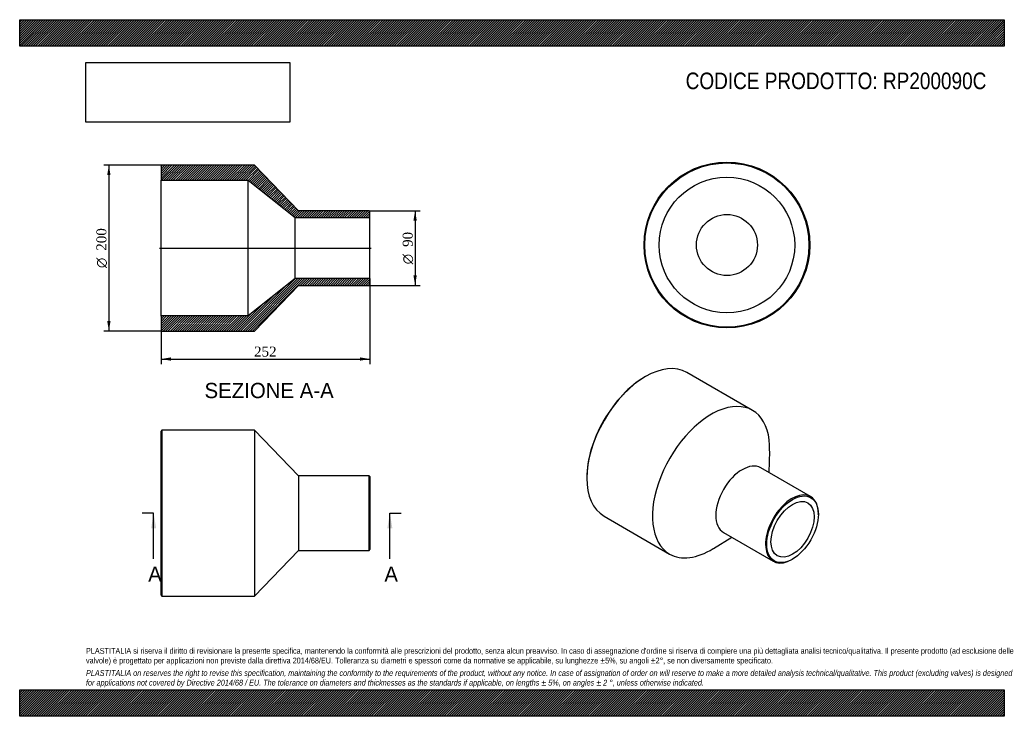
# Model space of a CAD drawing. Header units: millimetres. Extents: x 0 to 1188, y 0 to 840.
import ezdxf
from ezdxf.enums import TextEntityAlignment as Align
from ezdxf.lldxf.tags import DXFTag

# ---------------------------------------------------------------- set-up
doc = ezdxf.new("R2010")
doc.units = ezdxf.units.MM
doc.header["$LTSCALE"] = 4
for name, color, linetype in [('Default', 7, 'Continuous'), ('DV4_Default', 7, 'Continuous'), ('RP200090C', 7, 'Continuous')]:
    doc.layers.add(name, color=color, linetype=linetype)
doc.styles.add('SEACAD_Solid_Edge_ANSI', font='seans.ttf')
doc.styles.add('SEACAD_Solid_Edge_ANSI1_Symbols', font='semeca1.ttf')
doc.styles.add('SEACAD_Times_New_Roman', font='times.ttf')
tags = doc.linetypes.add('CENTER2', pattern=[28.575, 19.05, -3.175, 3.175, -3.175]).pattern_tags.tags
tags[10:11] = [DXFTag(74, 4), DXFTag(75, 0), DXFTag(340, '0'), DXFTag(46, 0.0), DXFTag(50, 0.0), DXFTag(44, 0.0), DXFTag(45, 0.0)]
tags[8:9] = [DXFTag(74, 4), DXFTag(75, 0), DXFTag(340, '0'), DXFTag(46, 0.0), DXFTag(50, 0.0), DXFTag(44, 0.0), DXFTag(45, 0.0)]
tags[6:7] = [DXFTag(74, 4), DXFTag(75, 0), DXFTag(340, '0'), DXFTag(46, 0.0), DXFTag(50, 0.0), DXFTag(44, 0.0), DXFTag(45, 0.0)]
tags[4:5] = [DXFTag(74, 4), DXFTag(75, 0), DXFTag(340, '0'), DXFTag(46, 0.0), DXFTag(50, 0.0), DXFTag(44, 0.0), DXFTag(45, 0.0)]
doc.dimstyles.new('ANSImm', dxfattribs={"dimtxt": 12, "dimasz": 12, "dimexe": 6, "dimexo": 0, "dimgap": 3, "dimtad": 1, "dimdsep": 46, "dimtxsty": 'SEACAD_Times_New_Roman', "dimblk1": '_SE_FILLED', "dimblk2": '_SE_FILLED', "dimsah": 1, "dimcen": 6, "dimazin": 0, "dimtfac": 0.85, "dimtdec": 3, "dimtofl": 0, "dimtmove": 0, "dimatfit": 3, "dimfxl": 1, "dimarcsym": 0})
picture_1 = doc.add_image_def('image1.jpg', size_in_pixel=(4302, 1260))

# ---------------------------------------------------------------- blocks, each defined once
blk = doc.blocks.new('SE')
at = {"layer": 'RP200090C', "color": 7, "linetype": 'Continuous'}
for p, q in [((171.5, 345), (170.5, 344)), ((171.5, 345), (171.5, 145)), ((283.5, 345), (171.5, 345)), ((283.5, 345), (283.5, 145)), ((336.5, 290), (283.5, 345)), ((170.5, 146), (170.5, 344)), ((336.5, 290), (336.5, 200)), ((421.5, 290), (336.5, 290)), ((421.5, 200), (421.5, 290)), ((422.5, 289), (421.5, 290)), ((422.5, 289), (422.5, 201)), ((283.5, 145), (336.5, 200)), ((336.5, 200), (421.5, 200)), ((421.5, 200), (422.5, 201)), ((170.5, 146), (171.5, 145)), ((171.5, 145), (283.5, 145))]:
    blk.add_line(p, q, dxfattribs=at)
blk = doc.blocks.new('SE1')
at = {"layer": 'RP200090C', "color": 7, "linetype": 'Continuous'}
for p, q in [((755.1, 409.6), (754.3, 409.2)), ((884.2, 368.9), (805.1, 414.6)), ((904.1, 293.9), (904.9, 319.9)), ((954.3, 264.9), (894.2, 299.6)), ((684.3, 288), (684.3, 287.2)), ((705.1, 241.4), (784.2, 195.7)), ((963.6, 243.5), (963.6, 244.3)), ((837, 202.2), (859.1, 216)), ((849.2, 221.6), (909.3, 186.9)), ((931.8, 189.2), (932.5, 189.6))]:
    blk.add_line(p, q, dxfattribs=at)
for centre, major_axis, start_param, end_param in [((755.1, 328), (-50, -86.6), 3.141593, 6.283185), ((754.3, 328.4), (49.5, 85.7), 0.785398, 2.356195), ((834.2, 282.3), (-50, -86.6), 2.317709, 6.283185), ((871.7, 260.6), (-22.5, -39), 3.141593, 6.283185), ((931.8, 225.9), (22.5, 39), 0, 3.926991), ((931.8, 225.9), (22.5, 39), 5.497787, 6.283185), ((834.2, 282.3), (-50, -86.6), 0, 0.823884)]:
    blk.add_ellipse(centre, major_axis=major_axis, ratio=0.57735, start_param=start_param, end_param=end_param, dxfattribs=at)
for major_axis in [(-22, -38.1), (-18.4, -31.9)]:
    blk.add_ellipse((932.5, 225.5), major_axis=major_axis, ratio=0.57735, dxfattribs=at)
blk = doc.blocks.new('SE2')
at = {"layer": 'RP200090C', "color": 7, "linetype": 'Continuous'}
for radius in [100, 99, 81.8, 36.8]:
    blk.add_circle((853.3, 568.3), radius, dxfattribs=at)
blk = doc.blocks.new('SE4')
at = {"color": 7, "linetype": 'Continuous', "style": 'SEACAD_Solid_Edge_ANSI'}
blk.add_text('A', height=18.4, dxfattribs=at).set_placement((155, 180.6), align=Align.TOP_LEFT)
blk = doc.blocks.new('SE5')
at = {"color": 7, "linetype": 'Continuous', "style": 'SEACAD_Solid_Edge_ANSI'}
blk.add_text('A', height=18.4, dxfattribs=at).set_placement((440, 180.6), align=Align.TOP_LEFT)
blk = doc.blocks.new('SEANNOT_GROUP')
at = {"linetype": 'Continuous'}
blk.add_hatch(color=7, dxfattribs=at).paths.add_polyline_path([(164.7, 226.6), (161.6, 245), (158.6, 226.6)])
at = {"color": 7, "linetype": 'Continuous'}
blk.add_lwpolyline([(161.6, 189.8), (161.6, 245)], dxfattribs=at)
blk = doc.blocks.new('SEANNOT_GROUP1')
at = {"linetype": 'Continuous'}
blk.add_hatch(color=7, dxfattribs=at).paths.add_polyline_path([(449.7, 226.6), (446.6, 245), (443.6, 226.6)])
at = {"color": 7, "linetype": 'Continuous'}
blk.add_lwpolyline([(446.6, 189.8), (446.6, 245)], dxfattribs=at)
blk = doc.blocks.new('SE3')
at = {"layer": 'Default', "color": 7, "linetype": 'CENTER2'}
for p, q in [((161.6, 245), (147.8, 245)), ((446.6, 245), (460.4, 245))]:
    blk.add_line(p, q, dxfattribs=at)
at = {"layer": 'Default', "color": 7, "linetype": 'CENTER2', "const_width": 0.0001}
blk.add_lwpolyline([(161.6, 245), (446.6, 245)], dxfattribs=at)
at = {"layer": 'Default'}
for name in ['SEANNOT_GROUP', 'SEANNOT_GROUP1', 'SE4', 'SE5']:
    blk.add_blockref(name, (0, 0), dxfattribs=at)
blk = doc.blocks.new('SE6')
at = {"layer": 'RP200090C', "linetype": 'Continuous'}
h = blk.add_hatch(dxfattribs=at)
h.set_pattern_fill('LINE', scale=0.62992, angle=45, style=0)
h.paths.add_polyline_path([(336.5, 609.6), (283.5, 664.6), (171.5, 664.6), (170.5, 663.6), (170.5, 646.4), (275.5, 646.4), (332.5, 601.4), (422.5, 601.4), (422.5, 608.6), (421.5, 609.6)])
h = blk.add_hatch(dxfattribs=at)
h.set_pattern_fill('LINE', scale=0.62992, angle=45, style=0)
h.paths.add_polyline_path([(283.5, 464.6), (336.5, 519.6), (421.5, 519.6), (422.5, 520.6), (422.5, 527.8), (332.5, 527.8), (275.5, 482.8), (170.5, 482.8), (170.5, 465.6), (171.5, 464.6)])
at = {"layer": 'DV4_Default', "color": 7, "linetype": 'CENTER2'}
blk.add_line((168.7, 564.6), (424.2, 564.6), dxfattribs=at)
at = {"layer": 'RP200090C', "color": 7, "linetype": 'Continuous'}
for p, q in [((170.5, 663.6), (171.5, 664.6)), ((170.5, 663.6), (170.5, 646.4)), ((283.5, 664.6), (171.5, 664.6)), ((336.5, 609.6), (283.5, 664.6)), ((170.5, 482.8), (170.5, 646.4)), ((170.5, 646.4), (275.5, 646.4)), ((275.5, 482.8), (275.5, 646.4)), ((275.5, 646.4), (332.5, 601.4)), ((421.5, 609.6), (336.5, 609.6)), ((421.5, 609.6), (422.5, 608.6)), ((422.5, 601.4), (422.5, 608.6)), ((332.5, 527.8), (332.5, 601.4)), ((332.5, 601.4), (422.5, 601.4)), ((422.5, 527.8), (422.5, 601.4)), ((332.5, 527.8), (275.5, 482.8)), ((422.5, 527.8), (332.5, 527.8)), ((422.5, 520.6), (422.5, 527.8)), ((283.5, 464.6), (336.5, 519.6)), ((336.5, 519.6), (421.5, 519.6)), ((422.5, 520.6), (421.5, 519.6)), ((275.5, 482.8), (170.5, 482.8)), ((170.5, 482.8), (170.5, 465.6)), ((171.5, 464.6), (170.5, 465.6)), ((171.5, 464.6), (283.5, 464.6))]:
    blk.add_line(p, q, dxfattribs=at)
blk = doc.blocks.new('DMBLK207')
at = {"layer": 'Default', "linetype": 'Continuous'}
for points in [[(182.5, 428.8), (182.5, 432.8), (170.5, 430.8)], [(410.5, 428.8), (422.5, 430.8), (410.5, 432.8)]]:
    blk.add_hatch(color=7, dxfattribs=at).paths.add_polyline_path(points)
at = {"layer": 'Default', "color": 7, "linetype": 'Continuous'}
for p, q in [((422.5, 527.8), (422.5, 424.8)), ((170.5, 482.8), (170.5, 424.8)), ((170.5, 430.8), (422.5, 430.8))]:
    blk.add_line(p, q, dxfattribs=at)
at = {"layer": 'Default', "color": 7, "linetype": 'Continuous', "style": 'SEACAD_Times_New_Roman'}
blk.add_text('252', height=12, dxfattribs=at).set_placement((282.8, 445.8), align=Align.TOP_LEFT)
blk = doc.blocks.new('_SE_FILLED')
at = {"color": 0}
blk.add_line((0, 0), (-1, 0), dxfattribs=at)
blk.add_solid([(0, 0), (-1, -0.1665), (-1, 0.1665), (0, 0)], dxfattribs=at)
blk = doc.blocks.new('GDimGGroup')
at = {"layer": 'Default', "linetype": 'Continuous'}
for points in [[(479.1, 597.6), (477.1, 609.6), (475.1, 597.6)], [(479.1, 531.6), (475.1, 531.6), (477.1, 519.6)]]:
    blk.add_hatch(color=7, dxfattribs=at).paths.add_polyline_path(points)
at = {"layer": 'Default', "color": 7, "linetype": 'Continuous'}
for p, q in [((421.5, 609.6), (483.1, 609.6)), ((477.1, 609.6), (477.1, 519.6)), ((421.5, 519.6), (483.1, 519.6))]:
    blk.add_line(p, q, dxfattribs=at)
for s, style, p in [('90', 'SEACAD_Times_New_Roman', (462.1, 566)), ('O', 'SEACAD_Solid_Edge_ANSI1_Symbols', (462.1, 545.1))]:
    blk.add_text(s, height=12, rotation=90, dxfattribs=dict(at, style=style)).set_placement(p, align=Align.TOP_LEFT)
blk = doc.blocks.new('GDimGGroup1')
at = {"layer": 'Default', "linetype": 'Continuous'}
for points in [[(105.6, 652.6), (109.6, 652.6), (107.6, 664.6)], [(105.6, 476.6), (107.6, 464.6), (109.6, 476.6)]]:
    blk.add_hatch(color=7, dxfattribs=at).paths.add_polyline_path(points)
at = {"layer": 'Default', "color": 7, "linetype": 'Continuous'}
for p, q in [((171.5, 664.6), (101.6, 664.6)), ((107.6, 664.6), (107.6, 464.6)), ((171.5, 464.6), (101.6, 464.6))]:
    blk.add_line(p, q, dxfattribs=at)
for s, style, p in [('200', 'SEACAD_Times_New_Roman', (92.6, 561.4)), ('O', 'SEACAD_Solid_Edge_ANSI1_Symbols', (92.6, 540.5))]:
    blk.add_text(s, height=12, rotation=90, dxfattribs=dict(at, style=style)).set_placement(p, align=Align.TOP_LEFT)

msp = doc.modelspace()

# ---------------------------------------------------------------- hatches: boundary and pattern name
at = {"layer": 'Default', "linetype": 'Continuous'}
h = msp.add_hatch(dxfattribs=at)
h.set_pattern_fill('LINE', scale=0.629921, angle=45, style=0)
h.paths.add_polyline_path([(1188, 808), (1188, 840), (0, 840), (0, 808)])
for points in [[(1188, 808), (1188, 840), (0, 840), (0, 808)], [(1188, 0), (1188, 32), (0, 32), (0, 0)]]:
    msp.add_hatch(color=7, dxfattribs=at).paths.add_polyline_path(points)
h = msp.add_hatch(dxfattribs=at)
h.set_pattern_fill('LINE', scale=0.629921, angle=45, style=0)
h.paths.add_polyline_path([(1188, 0), (1188, 32), (0, 32), (0, 0)])

# ---------------------------------------------------------------- linework, layer by layer
at = {"layer": 'Default', "color": 7, "linetype": 'Continuous'}
for p, q in [((0, 840), (1188, 840)), ((0, 808), (0, 840)), ((1188, 840), (1188, 808)), ((1188, 808), (0, 808)), ((0, 32), (1188, 32)), ((0, 0), (0, 32)), ((1188, 32), (1188, 0)), ((1188, 0), (0, 0))]:
    msp.add_line(p, q, dxfattribs=at)

# ---------------------------------------------------------------- block references
at = {"layer": 'Default'}
for name in ['SE2', 'GDimGGroup1', 'SE6', 'GDimGGroup', 'SE1', 'SE', 'SE3']:
    msp.add_blockref(name, (0, 0), dxfattribs=at)

# ---------------------------------------------------------------- texts
at = {"layer": 'Default', "color": 7, "linetype": 'Continuous', "style": 'SEACAD_Solid_Edge_ANSI'}
msp.add_text('SEZIONE A-A', height=18.4, dxfattribs=at).set_placement((223.019, 402.06), align=Align.TOP_LEFT)
at = {"layer": 'Default', "attachment_point": 1}
for s, insert, char_height, width in [('{\\fArial Narrow|b0||i0||c0|p34;\\C7;\\H20.;\\W1.;CODICE PRODOTTO: RP200090C}', (803.555, 776.254), 20, 364.05913), ("{\\fArial Narrow|b0||i0||c0|p34;\\C7;\\H7.;\\W1.;PLASTITALIA si riserva il diritto di revisionare la presente specifica, mantenendo la conformità alle prescrizioni del prodotto, senza alcun preavviso. In caso di assegnazione d'ordine si riserva di compiere una più dettagliata analisi tecnico/qualitativa. Il presente prodotto (ad esclusione delle \\P}{\\fArial Narrow|b0||i0||c0|p34;\\C7;\\H7.;\\W1.;valvole) è progettato per applicazioni non previste dalla direttiva 2014/68/EU. Tolleranza su diametri e spessori come da normative se applicabile, su lunghezze ±5%, su angoli ±2°, se non diversamente specificato.\\P}{\\fArial Narrow|b0||i0||c0|p34;\\C7;\\H2.;\\W1.;   \\P}{\\fArial Narrow|b0||i1||c0|p34;\\C7;\\H7.;\\W1.;PLASTITALIA on reserves the right to revise this specification, maintaining the conformity to the requirements of the product, without any notice. In case of assignation of order on will reserve to make a more detailed analysis technical/qualitative. This product (excluding valves) is designed \\P}{\\fArial Narrow|b0||i1||c0|p34;\\C7;\\H7.;\\W1.;for applications not covered by Directive 2014/68 / EU. The tolerance on diameters and thicknesses as the standards if applicable, on lengths ± 5%, on angles ± 2 °, unless otherwise indicated.\\P}", (80, 82.409), 7, 1028)]:
    msp.add_mtext(s, dxfattribs=dict(at, insert=insert, char_height=char_height, width=width))

# ---------------------------------------------------------------- dimensions: what is measured, and where the dimension line sits
at = {"layer": 'Default', "color": 7, "linetype": 'Continuous'}
dim = msp.add_linear_dim(base=(422.476, 430.786), p1=(170.476, 482.81), p2=(422.476, 527.81), text='\\A1;<>', dimstyle='ANSImm', dxfattribs=at)
dim.commit()
dim.dimension.update_dxf_attribs({"geometry": 'DMBLK207', "text_midpoint": (296.476, 430.786), "dimtype": 160})

# ---------------------------------------------------------------- pictures from other files: only their frames are drawn
image = msp.add_image(picture_1, insert=(80, 716.413), size_in_units=(245.829, 72))
image.dxf.flags = 7

doc.saveas('drawing.dxf')
